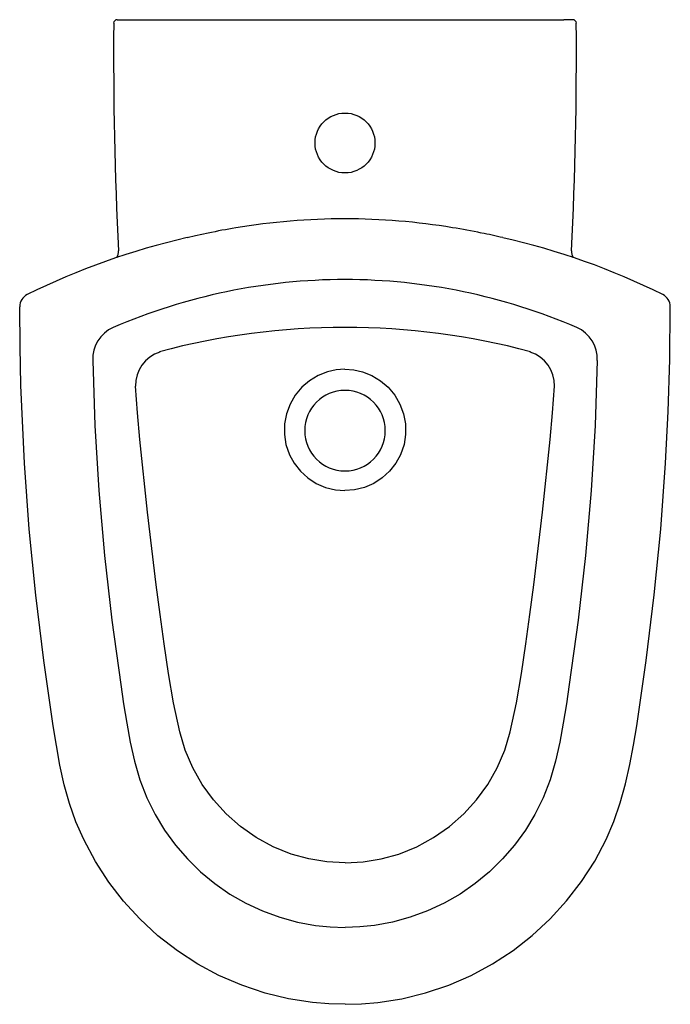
# Model space of a CAD drawing. Header units: millimetres. Extents: x 1160.192 to 1160.572, y 380.534 to 381.109.
import ezdxf

# ---------------------------------------------------------------- set-up
doc = ezdxf.new("R2010")
doc.units = ezdxf.units.MM
doc.layers.add('SANINDUSA', color=3, linetype='Continuous')

msp = doc.modelspace()

# ---------------------------------------------------------------- linework, layer by layer
at = {"layer": 'SANINDUSA'}
for p, q in [((1160.24864, 381.10877), (1160.25398, 381.10877)), ((1160.25398, 381.10877), (1160.50954, 381.10877)), ((1160.51487, 381.10877), (1160.50954, 381.10877))]:
    msp.add_line(p, q, dxfattribs=at)
at = {"layer": 'SANINDUSA', "flags": 128}
for points in [[(1160.30177, 380.98409), (1160.29449, 380.98257), (1160.28964, 380.98146)], [(1160.19176, 380.94073), (1160.19176, 380.94109), (1160.19176, 380.94117)], [(1160.38176, 380.53377), (1160.37222, 380.53404), (1160.36268, 380.53485), (1160.34879, 380.53701), (1160.33513, 380.54032), (1160.32141, 380.5449), (1160.30813, 380.55064), (1160.29575, 380.55728), (1160.28395, 380.56492), (1160.27252, 380.57378), (1160.26189, 380.58359), (1160.2524, 380.59395), (1160.2438, 380.60507), (1160.23595, 380.61722), (1160.22916, 380.62999), (1160.22462, 380.64038), (1160.22078, 380.65106), (1160.21767, 380.66196), (1160.21519, 380.67337), (1160.2132, 380.68489), (1160.21138, 380.69643), (1160.20577, 380.73454), (1160.2011, 380.77278), (1160.19737, 380.81121), (1160.19458, 380.84973), (1160.19251, 380.89519), (1160.19196, 380.91796), (1160.19176, 380.94073)], [(1160.38176, 380.53377), (1160.39131, 380.53404), (1160.40084, 380.53485), (1160.4149, 380.53706), (1160.42877, 380.54045), (1160.44231, 380.54499), (1160.45538, 380.55064), (1160.46792, 380.55737), (1160.47988, 380.56517), (1160.49116, 380.57394), (1160.50162, 380.58359), (1160.51122, 380.5941), (1160.51993, 380.60541), (1160.52767, 380.61742), (1160.53435, 380.62999), (1160.53885, 380.64052), (1160.54255, 380.65138), (1160.54559, 380.66248), (1160.54811, 380.67374), (1160.55025, 380.68508), (1160.55213, 380.69643), (1160.55774, 380.73458), (1160.56242, 380.77287), (1160.56615, 380.81127), (1160.56893, 380.84973), (1160.57047, 380.88004), (1160.57142, 380.91038), (1160.57176, 380.94073)], [(1160.57176, 380.94073), (1160.57176, 380.94109), (1160.57176, 380.94117)], [(1160.23442, 380.90976), (1160.23574, 380.87179), (1160.23802, 380.83384), (1160.24128, 380.79596), (1160.24554, 380.75818), (1160.25079, 380.72055), (1160.25248, 380.7093), (1160.25425, 380.69802), (1160.25629, 380.6868), (1160.2588, 380.67571), (1160.262, 380.66485), (1160.26608, 380.6543), (1160.27084, 380.64469), (1160.2764, 380.63548), (1160.28272, 380.62676), (1160.28972, 380.61864), (1160.29739, 380.61114), (1160.30569, 380.60429), (1160.31454, 380.59815), (1160.32384, 380.59281), (1160.33355, 380.58829), (1160.34364, 380.58459), (1160.35401, 380.58176), (1160.36454, 380.57983), (1160.37313, 380.57894), (1160.38176, 380.57864)], [(1160.52909, 380.90976), (1160.52778, 380.87179), (1160.52549, 380.83384), (1160.52223, 380.79596), (1160.51798, 380.75818), (1160.51272, 380.72055), (1160.51103, 380.7093), (1160.50927, 380.69802), (1160.50723, 380.6868), (1160.50471, 380.67571), (1160.50151, 380.66485), (1160.49743, 380.6543), (1160.49268, 380.64469), (1160.48711, 380.63548), (1160.4808, 380.62676), (1160.4738, 380.61864), (1160.46612, 380.61114), (1160.45782, 380.60429), (1160.44897, 380.59815), (1160.43967, 380.59281), (1160.42996, 380.58829), (1160.41987, 380.58459), (1160.40951, 380.58176), (1160.39898, 380.57983), (1160.39039, 380.57894), (1160.38176, 380.57864)], [(1160.38175, 380.90476), (1160.37663, 380.90438), (1160.3715, 380.90322), (1160.3661, 380.90107), (1160.361, 380.89795), (1160.35658, 380.89412), (1160.35274, 380.88947), (1160.34977, 380.88433), (1160.34763, 380.87861), (1160.34649, 380.87271), (1160.34636, 380.86652), (1160.34726, 380.86059), (1160.34926, 380.85473), (1160.35201, 380.84969), (1160.35567, 380.84505), (1160.35997, 380.84115), (1160.36499, 380.83792), (1160.3704, 380.83561), (1160.37628, 380.83419), (1160.38175, 380.83377)], [(1160.38175, 380.90476), (1160.38688, 380.90438), (1160.39201, 380.90322), (1160.3974, 380.90107), (1160.40251, 380.89795), (1160.40693, 380.89412), (1160.41077, 380.88947), (1160.41374, 380.88433), (1160.41587, 380.87861), (1160.41701, 380.87271), (1160.41715, 380.86652), (1160.41624, 380.86059), (1160.41425, 380.85473), (1160.41149, 380.84969), (1160.40784, 380.84505), (1160.40354, 380.84115), (1160.39851, 380.83792), (1160.3931, 380.83561), (1160.38722, 380.83419), (1160.38175, 380.83377)], [(1160.38176, 380.6163), (1160.37111, 380.6169), (1160.36056, 380.61865), (1160.35029, 380.62151), (1160.33988, 380.62573), (1160.32997, 380.63111), (1160.32076, 380.63754), (1160.31241, 380.64491), (1160.3049, 380.65318), (1160.29837, 380.66219), (1160.29288, 380.67191), (1160.28848, 380.68221), (1160.28528, 380.69291), (1160.28163, 380.70989), (1160.27864, 380.72701), (1160.27609, 380.74422), (1160.27379, 380.76147), (1160.27154, 380.77871), (1160.26632, 380.82109), (1160.26195, 380.86356), (1160.26056, 380.87917), (1160.25936, 380.89478)], [(1160.38176, 380.6163), (1160.3924, 380.6169), (1160.40295, 380.61865), (1160.41322, 380.62151), (1160.42364, 380.62573), (1160.43354, 380.63111), (1160.44275, 380.63754), (1160.4511, 380.64491), (1160.45861, 380.65318), (1160.46514, 380.66219), (1160.47063, 380.67191), (1160.47503, 380.68221), (1160.47824, 380.69291), (1160.48188, 380.70989), (1160.48488, 380.72701), (1160.48742, 380.74422), (1160.48972, 380.76147), (1160.49197, 380.77871), (1160.49719, 380.82109), (1160.50156, 380.86356), (1160.50295, 380.87917), (1160.50416, 380.89478)]]:
    msp.add_lwpolyline(points, dxfattribs=at)
at = {"layer": 'SANINDUSA'}
msp.add_circle((1160.38176, 381.03677), 0.0175, dxfattribs=at)
at = {"layer": 'SANINDUSA', "extrusion": (3.49148e-15, 9.26026e-17, -1)}
msp.add_circle((-1160.38175, 380.86877), 0.0235, dxfattribs=at)
at = {"layer": 'SANINDUSA'}
for centre, radius, start, end in [((1162.63601, 381.09035), 2.38942, 179.60601, 182.79625), ((1160.24864, 381.10677), 0.002, 90, 179.62243), ((1158.1275, 381.09035), 2.38942, 357.20375, 0.39399), ((1160.51487, 381.10677), 0.002, 0.37757, 90), ((1160.38207, 380.60751), 0.385, 90.04627, 99.58655), ((1160.38152, 380.6095), 0.383, 80.53007, 89.96424), ((1160.35152, 380.76493), 0.22473, 98.59122, 102.7756), ((1160.40948, 380.75189), 0.238, 77.40429, 81.52975), ((1160.40914, 380.71157), 0.27757, 76.51144, 79.13998), ((1160.38254, 380.57203), 0.41986, 102.78468, 116.35677), ((1160.38187, 380.57481), 0.41694, 63.58809, 77.25094), ((1160.24245, 380.97325), 0.00697, 331.43602, 3.98694), ((1160.52106, 380.97325), 0.00697, 175.6201, 208.67126), ((1160.38239, 380.61259), 0.34444, 90.10608, 113.26382), ((1160.38112, 380.61259), 0.34444, 66.73618, 89.89392), ((1160.19966, 380.94117), 0.0079, 116.25791, 179.95297), ((1160.56398, 380.94121), 0.00778, 359.74758, 64.17859), ((1160.25464, 380.91057), 0.02024, 114.1833, 182.27213), ((1160.38163, 380.51061), 0.4185, 89.98263, 104.97368), ((1160.38188, 380.51061), 0.4185, 75.02632, 90.01737), ((1160.50887, 380.91057), 0.02024, 357.72787, 65.8167), ((1160.27995, 380.8951), 0.0206, 108.14837, 180.86973), ((1160.48356, 380.8951), 0.0206, 359.13027, 71.85163)]:
    msp.add_arc(centre, radius, start, end, dxfattribs=at)

doc.saveas('drawing.dxf')
